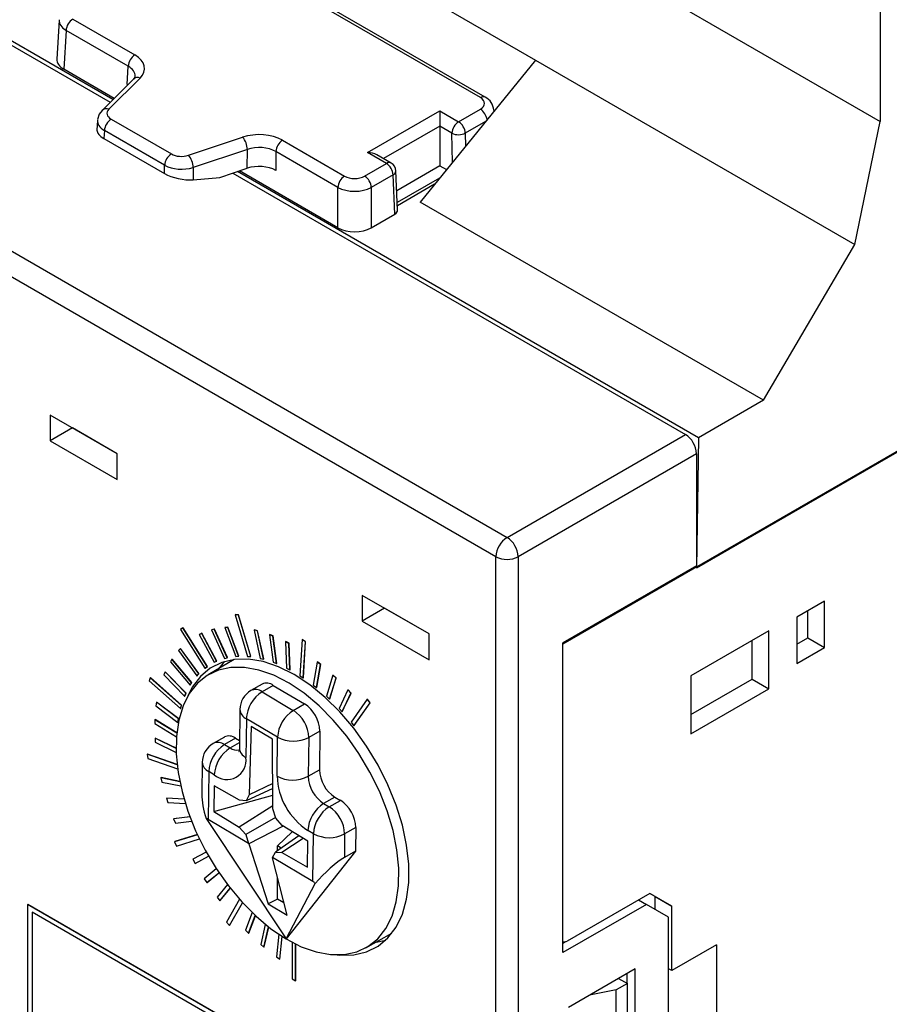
# Model space of a CAD drawing. Header units: millimetres. Extents: x 0 to 419, y 0 to 324.
# Tile 11 of 15: x 276 to 303, y 217 to 248. Entities that reach past the tile are written whole.
import ezdxf

# ---------------------------------------------------------------- set-up
doc = ezdxf.new("R2010")
doc.units = ezdxf.units.MM
doc.header["$LTSCALE"] = 1.5

msp = doc.modelspace()

# ---------------------------------------------------------------- linework, layer by layer
for p, q in [((271.488, 263.025), (303.166, 244.738)), ((280.809, 253.279), (292.224, 246.689)), ((278.819, 245.436), (265.718, 252.999)), ((265.869, 252.78), (278.735, 245.352)), ((303.166, 251.189), (303.166, 244.738)), ((290.48, 245.498), (281.857, 250.476)), ((290.63, 245.512), (282.007, 250.491)), ((260.212, 249.514), (291.325, 231.553)), ((290.971, 230.941), (259.858, 248.902)), ((277.116, 247.954), (277.041, 246.717)), ((277.547, 247.988), (279.516, 246.851)), ((277.335, 247.629), (277.26, 246.396)), ((279.304, 246.493), (277.335, 247.629)), ((326.433, 247.411), (293.093, 228.164)), ((292.224, 246.689), (288.567, 242.187)), ((292.224, 246.689), (302.356, 240.84)), ((278.857, 245.474), (277.26, 246.396)), ((279.273, 245.91), (279.304, 246.493)), ((279.47, 246.087), (278.478, 245.095)), ((279.682, 246.12), (278.69, 245.128)), ((289.789, 244.731), (290.48, 245.13)), ((290.912, 245.074), (290.911, 245.096)), ((278.762, 244.815), (280.674, 243.711)), ((286.897, 243.756), (289.188, 245.078)), ((289.188, 245.078), (289.789, 244.731)), ((289.188, 245.078), (289.188, 244.595)), ((278.33, 244.777), (278.314, 244.468)), ((289.188, 244.595), (287.403, 243.565)), ((289.188, 244.593), (289.197, 243.337)), ((289.577, 244.368), (289.188, 244.593)), ((290.644, 244.744), (290.001, 244.373)), ((302.356, 240.84), (303.166, 244.738)), ((278.55, 244.456), (278.536, 244.2)), ((278.536, 244.2), (280.46, 243.089)), ((280.462, 243.352), (278.55, 244.456)), ((281.216, 243.67), (282.935, 244.242)), ((289.59, 243.446), (289.577, 244.368)), ((290.001, 244.373), (290.007, 243.959)), ((283.085, 243.856), (281.366, 243.283)), ((283.081, 243.258), (283.085, 243.856)), ((284.202, 244.146), (286.17, 243.01)), ((283.99, 243.787), (283.986, 243.189)), ((285.958, 242.651), (283.99, 243.787)), ((287.498, 243.409), (286.897, 243.756)), ((287.648, 243.424), (287.197, 243.684)), ((297.335, 230.593), (319.809, 243.567)), ((280.46, 243.089), (280.462, 243.352)), ((281.366, 243.283), (281.364, 242.896)), ((282.209, 242.968), (283.081, 243.258)), ((286.806, 243.01), (287.498, 243.409)), ((289.197, 243.337), (287.826, 242.545)), ((289.197, 243.337), (289.404, 243.217)), ((281.364, 242.896), (282.209, 242.968)), ((282.625, 243.106), (296.982, 234.819)), ((297.397, 234.712), (282.771, 243.155)), ((285.958, 241.374), (282.836, 243.177)), ((287.71, 243.05), (287.018, 242.651)), ((287.766, 241.806), (287.71, 243.05)), ((287.853, 241.933), (287.798, 243.177)), ((289.179, 242.94), (287.843, 242.169)), ((285.958, 241.374), (285.958, 242.651)), ((287.018, 242.651), (287.018, 241.374)), ((289.024, 242.749), (287.847, 242.07)), ((299.456, 235.901), (288.567, 242.187)), ((287.018, 241.374), (287.766, 241.806)), ((299.456, 235.901), (302.356, 240.84)), ((299.456, 235.901), (297.397, 234.712)), ((276.829, 235.43), (276.829, 234.614)), ((278.95, 234.206), (276.829, 235.43)), ((277.536, 235.022), (276.829, 234.614)), ((278.95, 234.206), (277.536, 235.022)), ((277.536, 235.022), (277.536, 235.022)), ((291.325, 231.553), (296.982, 234.819)), ((276.829, 234.614), (278.95, 233.389)), ((297.397, 234.712), (297.335, 230.593)), ((278.95, 233.389), (278.95, 234.206)), ((297.335, 234.206), (291.678, 230.941)), ((297.335, 234.206), (297.335, 230.654)), ((290.971, 192.972), (290.971, 230.941)), ((291.678, 230.941), (291.678, 193.141)), ((297.335, 230.654), (293.093, 228.205)), ((288.85, 228.491), (286.729, 229.715)), ((286.729, 229.715), (286.729, 228.899)), ((301.401, 229.531), (300.517, 229.021)), ((301.401, 228.062), (301.401, 229.531)), ((287.436, 229.307), (286.729, 228.899)), ((288.85, 228.491), (287.436, 229.307)), ((287.436, 229.307), (287.436, 229.307)), ((300.871, 228.367), (300.871, 229.226)), ((282.703, 229.101), (282.71, 229.105)), ((282.801, 229.091), (282.703, 229.101)), ((282.703, 229.101), (283.095, 227.781)), ((282.808, 229.095), (282.71, 229.105)), ((282.801, 229.091), (282.808, 229.095)), ((283.193, 227.771), (282.801, 229.091)), ((283.2, 227.775), (282.808, 229.095)), ((286.729, 228.899), (288.85, 227.674)), ((300.517, 229.021), (300.517, 227.551)), ((281.038, 228.684), (280.968, 228.633)), ((280.968, 228.633), (281.739, 227.407)), ((281.038, 228.684), (281.045, 228.688)), ((281.809, 227.459), (281.038, 228.684)), ((281.816, 227.463), (281.045, 228.688)), ((282.034, 228.64), (281.947, 228.619)), ((281.947, 228.619), (281.955, 228.623)), ((281.947, 228.619), (282.359, 227.717)), ((282.041, 228.644), (281.955, 228.623)), ((282.034, 228.64), (282.041, 228.644)), ((282.446, 227.739), (282.034, 228.64)), ((282.453, 227.743), (282.041, 228.644)), ((282.464, 228.698), (282.372, 228.692)), ((282.372, 228.692), (282.379, 228.696)), ((282.372, 228.692), (282.715, 227.78)), ((282.471, 228.702), (282.379, 228.696)), ((282.464, 228.698), (282.471, 228.702)), ((282.808, 227.786), (282.464, 228.698)), ((282.815, 227.79), (282.471, 228.702)), ((283.3, 228.616), (283.307, 228.62)), ((283.3, 228.616), (283.494, 227.718)), ((283.402, 228.59), (283.3, 228.616)), ((283.409, 228.594), (283.307, 228.62)), ((283.402, 228.59), (283.409, 228.594)), ((283.596, 227.693), (283.402, 228.59)), ((283.604, 227.697), (283.409, 228.594)), ((299.633, 228.593), (297.158, 227.164)), ((299.633, 226.755), (299.633, 228.593)), ((281.636, 228.508), (281.558, 228.471)), ((281.558, 228.471), (281.565, 228.475)), ((281.558, 228.471), (282.032, 227.592)), ((281.643, 228.512), (281.565, 228.475)), ((281.636, 228.508), (281.643, 228.512)), ((282.111, 227.629), (281.636, 228.508)), ((282.118, 227.633), (281.643, 228.512)), ((283.793, 228.466), (283.8, 228.47)), ((283.793, 228.466), (283.908, 227.594)), ((283.897, 228.426), (283.793, 228.466)), ((283.904, 228.43), (283.8, 228.47)), ((283.897, 228.426), (283.904, 228.43)), ((284.012, 227.554), (283.897, 228.426)), ((284.019, 227.558), (283.904, 228.43)), ((284.295, 228.245), (284.302, 228.249)), ((284.295, 228.245), (284.33, 227.41)), ((284.401, 228.19), (284.295, 228.245)), ((284.408, 228.194), (284.302, 228.249)), ((284.822, 228.31), (284.755, 227.167)), ((284.822, 228.31), (284.829, 228.314)), ((284.928, 228.241), (284.822, 228.31)), ((284.935, 228.245), (284.829, 228.314)), ((284.861, 227.098), (284.928, 228.241)), ((284.868, 227.102), (284.935, 228.245)), ((284.928, 228.241), (284.935, 228.245)), ((288.85, 227.674), (288.85, 228.491)), ((299.104, 227.061), (299.104, 228.287)), ((300.517, 228.163), (300.871, 228.367)), ((300.871, 228.367), (301.401, 228.062)), ((280.961, 228.03), (280.901, 227.964)), ((280.901, 227.964), (281.482, 227.164)), ((280.961, 228.03), (280.968, 228.034)), ((281.542, 227.23), (280.961, 228.03)), ((281.55, 227.234), (280.968, 228.034)), ((284.401, 228.19), (284.408, 228.194)), ((284.436, 227.354), (284.401, 228.19)), ((284.443, 227.358), (284.408, 228.194)), ((293.093, 218.386), (293.093, 228.205)), ((300.517, 227.551), (301.401, 228.062)), ((280.692, 227.69), (280.642, 227.611)), ((280.642, 227.611), (281.266, 226.866)), ((280.692, 227.69), (280.699, 227.695)), ((281.316, 226.946), (280.692, 227.69)), ((281.323, 226.95), (280.699, 227.695)), ((282.663, 227.682), (281.845, 227.198)), ((282.032, 227.592), (282.111, 227.629)), ((282.111, 227.629), (282.118, 227.633)), ((282.359, 227.717), (282.446, 227.739)), ((282.446, 227.739), (282.453, 227.743)), ((282.715, 227.78), (282.808, 227.786)), ((282.808, 227.786), (282.815, 227.79)), ((283.095, 227.781), (283.193, 227.771)), ((283.193, 227.771), (283.2, 227.775)), ((283.494, 227.718), (283.596, 227.693)), ((283.596, 227.693), (283.604, 227.697)), ((281.739, 227.407), (281.809, 227.459)), ((281.739, 227.407), (281.746, 227.411)), ((281.746, 227.411), (281.816, 227.463)), ((281.809, 227.459), (281.816, 227.463)), ((283.908, 227.594), (284.012, 227.554)), ((284.012, 227.554), (284.019, 227.558)), ((284.33, 227.41), (284.436, 227.354)), ((284.436, 227.354), (284.443, 227.358)), ((285.304, 227.6), (285.177, 226.87)), ((285.282, 226.788), (285.408, 227.518)), ((285.289, 226.792), (285.415, 227.522)), ((285.304, 227.6), (285.311, 227.605)), ((285.408, 227.518), (285.304, 227.6)), ((285.415, 227.522), (285.311, 227.605)), ((285.408, 227.518), (285.415, 227.522)), ((280.002, 227.104), (279.975, 227.002)), ((279.975, 227.002), (280.965, 226.123)), ((280.002, 227.104), (280.009, 227.108)), ((280.993, 226.226), (280.002, 227.104)), ((281, 226.23), (280.009, 227.108)), ((280.474, 227.289), (280.435, 227.198)), ((280.435, 227.198), (281.093, 226.518)), ((280.474, 227.289), (280.481, 227.293)), ((281.132, 226.609), (280.474, 227.289)), ((281.139, 226.613), (280.481, 227.293)), ((281.482, 227.164), (281.542, 227.23)), ((281.482, 227.164), (281.489, 227.168)), ((281.489, 227.168), (281.55, 227.234)), ((281.542, 227.23), (281.55, 227.234)), ((284.755, 227.167), (284.861, 227.098)), ((284.861, 227.098), (284.868, 227.102)), ((285.797, 227.185), (285.592, 226.522)), ((285.693, 226.428), (285.898, 227.091)), ((285.7, 226.432), (285.906, 227.095)), ((285.797, 227.185), (285.804, 227.189)), ((285.898, 227.091), (285.797, 227.185)), ((285.906, 227.095), (285.804, 227.189)), ((285.898, 227.091), (285.906, 227.095)), ((297.158, 227.164), (297.158, 225.327)), ((297.158, 225.938), (299.104, 227.061)), ((299.104, 227.061), (299.633, 226.755)), ((281.266, 226.866), (281.316, 226.946)), ((281.266, 226.866), (281.273, 226.87)), ((281.273, 226.87), (281.323, 226.95)), ((281.316, 226.946), (281.323, 226.95)), ((283.551, 226.899), (283.198, 226.695)), ((283.908, 226.86), (283.554, 226.656)), ((283.908, 226.86), (284.898, 226.273)), ((285.177, 226.87), (285.282, 226.788)), ((285.282, 226.788), (285.289, 226.792)), ((286.274, 226.715), (285.993, 226.128)), ((286.274, 226.715), (286.281, 226.719)), ((286.371, 226.61), (286.274, 226.715)), ((286.378, 226.614), (286.281, 226.719)), ((297.158, 225.327), (299.633, 226.755)), ((281.093, 226.518), (281.132, 226.609)), ((281.093, 226.518), (281.1, 226.522)), ((281.1, 226.522), (281.139, 226.613)), ((281.132, 226.609), (281.139, 226.613)), ((283.554, 226.656), (284.544, 226.069)), ((285.592, 226.522), (285.693, 226.428)), ((285.693, 226.428), (285.7, 226.432)), ((286.09, 226.023), (286.371, 226.61)), ((286.097, 226.028), (286.378, 226.614)), ((286.371, 226.61), (286.378, 226.614)), ((286.888, 226.423), (286.375, 225.693)), ((286.888, 226.423), (286.895, 226.427)), ((286.98, 226.308), (286.888, 226.423)), ((286.987, 226.312), (286.895, 226.427)), ((280.201, 226.324), (280.185, 226.212)), ((280.185, 226.212), (280.885, 225.688)), ((280.201, 226.324), (280.208, 226.328)), ((280.9, 225.8), (280.201, 226.324)), ((280.908, 225.804), (280.208, 226.328)), ((280.965, 226.123), (280.993, 226.226)), ((280.965, 226.123), (280.972, 226.128)), ((280.972, 226.128), (281, 226.23)), ((280.993, 226.226), (281, 226.23)), ((282.848, 226.097), (282.833, 224.865)), ((284.544, 226.069), (284.898, 226.273)), ((285.993, 226.128), (286.09, 226.023)), ((286.467, 225.579), (286.98, 226.308)), ((286.474, 225.583), (286.987, 226.312)), ((286.98, 226.308), (286.987, 226.312)), ((280.149, 225.772), (280.146, 225.652)), ((280.149, 225.772), (280.157, 225.776)), ((280.845, 225.345), (280.149, 225.772)), ((280.845, 225.353), (280.157, 225.776)), ((280.885, 225.688), (280.9, 225.8)), ((280.892, 225.692), (280.908, 225.804)), ((280.9, 225.8), (280.908, 225.804)), ((283.053, 225.803), (283.038, 224.571)), ((284.043, 225.216), (283.053, 225.803)), ((286.09, 226.023), (286.097, 226.028)), ((280.146, 225.652), (280.835, 225.228)), ((280.885, 225.688), (280.892, 225.692)), ((283.206, 225.557), (283.148, 223.385)), ((283.885, 225.154), (283.206, 225.557)), ((286.375, 225.693), (286.467, 225.579)), ((286.467, 225.579), (286.474, 225.583)), ((280.156, 225.184), (280.163, 225.188)), ((280.156, 225.184), (280.165, 225.057)), ((280.825, 224.862), (280.156, 225.184)), ((280.824, 224.869), (280.163, 225.188)), ((282.357, 225.223), (282.003, 225.019)), ((282.714, 225.185), (282.36, 224.981)), ((282.714, 225.185), (282.836, 225.112)), ((283.893, 222.943), (283.885, 225.154)), ((284.028, 223.985), (284.043, 225.216)), ((285.032, 225.208), (285.018, 223.977)), ((285.386, 225.412), (285.032, 225.208)), ((285.386, 225.412), (285.372, 224.181)), ((280.165, 225.057), (280.828, 224.737)), ((282.36, 224.981), (282.537, 224.876)), ((282.537, 224.876), (282.835, 225.048)), ((279.908, 224.676), (279.915, 224.68)), ((279.908, 224.676), (279.929, 224.544)), ((280.857, 224.346), (279.908, 224.676)), ((280.856, 224.353), (279.915, 224.68)), ((279.929, 224.544), (280.873, 224.216)), ((281.653, 224.421), (281.642, 223.411)), ((285.018, 223.977), (285.372, 224.181)), ((280.341, 223.931), (280.348, 223.935)), ((280.341, 223.931), (280.373, 223.795)), ((280.942, 223.807), (280.341, 223.931)), ((280.94, 223.813), (280.348, 223.935)), ((281.858, 224.127), (281.841, 222.611)), ((282.035, 224.023), (281.858, 224.127)), ((280.373, 223.795), (280.97, 223.672)), ((282.031, 223.678), (282.022, 222.856)), ((282.839, 223.216), (282.031, 223.678)), ((283.891, 223.593), (283.048, 223.204)), ((283.89, 223.744), (283.148, 223.385)), ((280.517, 223.281), (280.525, 223.285)), ((280.517, 223.281), (280.561, 223.144)), ((281.078, 223.251), (280.517, 223.281)), ((281.077, 223.255), (280.525, 223.285)), ((282.022, 222.856), (283.892, 223.377)), ((283.148, 223.385), (283.048, 223.204)), ((285.86, 223.32), (285.506, 223.116)), ((285.86, 223.32), (286.037, 223.215)), ((280.561, 223.144), (281.119, 223.114)), ((283.893, 223.038), (282.829, 222.361)), ((283.048, 223.204), (282.839, 223.216)), ((283.987, 222.647), (283.893, 222.943)), ((285.506, 223.116), (285.683, 223.011)), ((285.683, 223.011), (286.037, 223.215)), ((281.266, 222.688), (280.747, 222.628)), ((280.747, 222.628), (280.754, 222.632)), ((280.747, 222.628), (280.801, 222.492)), ((281.264, 222.691), (280.754, 222.632)), ((281.775, 222.636), (284.312, 218.822)), ((282.022, 222.856), (282.829, 222.361)), ((283.98, 222.67), (283.035, 222.127)), ((284.193, 222.413), (283.987, 222.647)), ((280.801, 222.492), (281.318, 222.551)), ((283.123, 221.85), (281.841, 222.611)), ((282.829, 222.361), (283.035, 222.127)), ((284.221, 222.396), (283.134, 221.833)), ((285.001, 221.918), (284.193, 222.413)), ((286.525, 222.354), (286.171, 222.15)), ((286.525, 222.354), (286.516, 221.599)), ((281.5, 222.126), (280.774, 221.902)), ((281.5, 222.128), (280.781, 221.906)), ((280.838, 221.767), (281.564, 221.991)), ((283.035, 222.127), (283.123, 221.85)), ((284.716, 222.093), (283.975, 221.57)), ((284.509, 222.22), (284.039, 221.768)), ((284.851, 222.01), (284.184, 221.558)), ((285.182, 222.158), (285.005, 222.262)), ((285.164, 220.641), (285.182, 222.158)), ((286.171, 222.15), (286.163, 221.401)), ((280.774, 221.902), (280.781, 221.906)), ((280.774, 221.902), (280.838, 221.767)), ((283.134, 221.833), (283.123, 221.85)), ((283.134, 221.833), (283.744, 219.929)), ((284.04, 221.616), (284.039, 221.768)), ((284.157, 221.698), (284.039, 221.768)), ((284.991, 221.095), (285.001, 221.918)), ((281.779, 221.575), (281.352, 221.345)), ((281.779, 221.576), (281.359, 221.349)), ((281.426, 221.214), (281.853, 221.445)), ((283.881, 221.401), (283.879, 221.392)), ((284.344, 219.574), (283.879, 221.392)), ((283.881, 221.401), (283.975, 221.57)), ((285.164, 220.641), (283.881, 221.401)), ((283.975, 221.57), (284.184, 221.558)), ((284.184, 221.558), (284.991, 221.095)), ((286.516, 221.599), (284.312, 218.822)), ((286.516, 221.599), (286.163, 221.401)), ((281.352, 221.345), (281.359, 221.349)), ((281.352, 221.345), (281.426, 221.214)), ((282.098, 221.045), (281.72, 220.731)), ((281.802, 220.606), (282.18, 220.92)), ((281.809, 220.61), (282.181, 220.919)), ((284.045, 220.083), (284.043, 220.75)), ((281.72, 220.731), (281.802, 220.606)), ((281.802, 220.606), (281.809, 220.61)), ((282.451, 220.542), (282.125, 220.147)), ((284.312, 218.822), (285.24, 220.582)), ((282.125, 220.147), (282.215, 220.03)), ((282.215, 220.03), (282.541, 220.426)), ((282.222, 220.034), (282.543, 220.423)), ((295.85, 220.264), (293.234, 218.754)), ((296.557, 219.856), (295.85, 220.264)), ((296.028, 220.161), (295.85, 220.264)), ((296.028, 219.753), (296.028, 220.161)), ((296.028, 220.161), (296.557, 219.856)), ((276.115, 219.912), (276.122, 219.916)), ((288.843, 212.564), (276.115, 219.912)), ((276.115, 219.912), (276.115, 213.38)), ((288.85, 212.568), (276.122, 219.916)), ((282.215, 220.03), (282.222, 220.034)), ((282.832, 220.077), (282.422, 219.353)), ((282.517, 219.244), (282.929, 219.97)), ((282.524, 219.248), (282.931, 219.967)), ((284.045, 220.083), (283.744, 219.929)), ((283.744, 219.929), (284.344, 219.574)), ((284.244, 219.965), (284.045, 220.083)), ((295.744, 219.917), (293.093, 218.386)), ((295.497, 220.06), (295.744, 219.917)), ((296.451, 219.509), (295.744, 219.917)), ((296.557, 217.814), (296.557, 219.856)), ((288.701, 212.483), (276.256, 219.667)), ((276.256, 219.667), (276.256, 213.461)), ((276.263, 219.663), (276.263, 213.465)), ((283.236, 219.655), (283.026, 219.099)), ((283.126, 219), (283.337, 219.559)), ((283.133, 219.004), (283.341, 219.555)), ((296.451, 213.385), (296.451, 219.509)), ((282.422, 219.353), (282.517, 219.244)), ((282.517, 219.244), (282.524, 219.248)), ((283.655, 219.283), (283.51, 218.648)), ((283.613, 218.561), (283.759, 219.2)), ((283.62, 218.565), (283.764, 219.196)), ((283.026, 219.099), (283.126, 219)), ((283.126, 219), (283.133, 219.004)), ((284.082, 218.967), (284.007, 218.254)), ((284.112, 218.179), (284.188, 218.898)), ((284.119, 218.183), (284.195, 218.894)), ((286.844, 218.538), (287.673, 219.004)), ((283.51, 218.648), (283.613, 218.561)), ((283.613, 218.561), (283.62, 218.565)), ((284.512, 218.71), (284.512, 217.555)), ((284.618, 217.494), (284.618, 218.656)), ((284.625, 217.498), (284.625, 218.652)), ((287.172, 218.722), (287.476, 218.785)), ((293.182, 218.731), (293.093, 218.679)), ((297.972, 218.631), (296.557, 217.814)), ((297.972, 218.631), (297.972, 216.181)), ((284.007, 218.254), (284.112, 218.179)), ((284.112, 218.179), (284.119, 218.183)), ((295.391, 217.876), (293.269, 216.651)), ((295.137, 217.41), (295.137, 217.729)), ((295.391, 213.793), (295.391, 217.876)), ((296.557, 217.814), (296.451, 217.876)), ((284.512, 217.555), (284.618, 217.494)), ((284.618, 217.494), (284.625, 217.498)), ((295.143, 217.406), (294.79, 217.202)), ((294.86, 217.569), (295.143, 217.406)), ((295.143, 214.14), (295.143, 217.406)), ((294.79, 217.202), (293.941, 217.039)), ((294.79, 213.936), (294.79, 217.202))]:
    msp.add_line(p, q)
at = {"flags": 128}
for points in [[(279.52, 246.173), (279.515, 246.147), (279.47, 246.087)], [(278.478, 245.095), (278.386, 244.973), (278.333, 244.801)], [(285.94, 218.312), (286.023, 218.305), (286.464, 218.314), (286.87, 218.41), (287.233, 218.593), (287.547, 218.857), (287.805, 219.198), (288.003, 219.61), (288.137, 220.085), (288.205, 220.615), (288.205, 221.189), (288.137, 221.797), (288.003, 222.427), (287.805, 223.067), (287.547, 223.707), (287.233, 224.333), (286.87, 224.935), (286.464, 225.5), (286.023, 226.019), (285.554, 226.481), (285.068, 226.879), (284.572, 227.204), (284.076, 227.451), (283.589, 227.616), (283.121, 227.694), (282.68, 227.685), (282.274, 227.588), (281.91, 227.406), (281.597, 227.142), (281.339, 226.8), (281.197, 226.528)], [(282.375, 227.621), (282.304, 227.55), (282.168, 227.389)], [(284.312, 218.822), (284.794, 218.574), (285.268, 218.407), (285.725, 218.323), (286.156, 218.323), (286.554, 218.409), (286.911, 218.578), (287.221, 218.826), (287.477, 219.151), (287.675, 219.544), (287.811, 220), (287.883, 220.509), (287.89, 221.063), (287.831, 221.65), (287.707, 222.26), (287.52, 222.882), (287.275, 223.503), (286.976, 224.113), (286.627, 224.7), (286.237, 225.253), (285.812, 225.761), (285.359, 226.216), (284.888, 226.609), (284.407, 226.932), (283.925, 227.179), (283.451, 227.347), (282.995, 227.431), (282.563, 227.43), (282.165, 227.345), (281.808, 227.176), (281.499, 226.927), (281.243, 226.603), (281.044, 226.209), (280.908, 225.753), (280.836, 225.244), (280.83, 224.691), (280.889, 224.103), (281.013, 223.493), (281.199, 222.872), (281.444, 222.25), (281.744, 221.64), (282.092, 221.054), (282.483, 220.501), (282.908, 219.992), (283.36, 219.537), (283.832, 219.145), (284.312, 218.822)], [(282.833, 224.865), (282.83, 224.809), (282.82, 224.767), (282.821, 224.768)]]:
    msp.add_lwpolyline(points, dxfattribs=at)
for centre, radius, start, end in [((277.797, 247.598), 0.463, 122.6951, 176.1501), ((279.766, 246.462), 0.463, 122.6951, 176.1501), ((279.603, 245.93), 0.206, 67.3693, 130.2205), ((290.568, 245.378), 0.148, 65.1592, 126.1692), ((290.429, 245.085), 0.472, 2.2339, 64.7887), ((278.61, 244.942), 0.202, 66.7318, 130.8901), ((290.226, 244.737), 0.468, 7.7678, 57.1199), ((279.012, 244.425), 0.463, 122.6951, 176.1501), ((290.038, 244.342), 0.462, 122.6523, 176.7703), ((289.538, 244.341), 0.463, 3.8499, 57.3049), ((282.462, 243.837), 0.624, 1.8018, 40.6163), ((289.784, 244.805), 0.484, 244.5808, 296.589), ((284.452, 243.756), 0.463, 122.6951, 176.1501), ((280.924, 243.321), 0.463, 122.6951, 176.1501), ((280.743, 243.264), 0.624, 1.8018, 40.6163), ((287.585, 243.294), 0.144, 64.1284, 127.1821), ((287.248, 243.019), 0.463, 3.8499, 57.3049), ((287.498, 243.164), 0.3, 2.5745, 60.0027), ((286.421, 242.62), 0.463, 122.6951, 176.1501), ((286.556, 242.62), 0.463, 3.8499, 57.3049), ((287.653, 243.183), 0.145, 293.1337, 357.7474), ((296.568, 234.171), 0.768, 2.6055, 57.3945), ((291.739, 230.906), 0.768, 122.6055, 177.3945), ((290.911, 230.906), 0.768, 2.6055, 57.3945), ((291.325, 231.623), 0.769, 242.6097, 297.3903), ((283.548, 226.088), 0.7, 119.9973, 179.3321), ((283.345, 226.388), 0.34, 51.9888, 115.6781), ((283.697, 226.581), 0.35, 52.9665, 114.7004), ((284.139, 225.738), 1.088, 122.5086, 176.6039), ((283.199, 226.123), 0.352, 184.2897, 245.4968), ((285.129, 225.151), 1.088, 122.5086, 176.6039), ((283.958, 225.168), 1.076, 2.1598, 56.9555), ((284.311, 225.372), 1.076, 2.1598, 56.9555), ((282.503, 224.906), 0.35, 52.9665, 114.7004), ((284.545, 226.154), 1.064, 241.8256, 297.2927), ((282.353, 224.413), 0.7, 119.9973, 179.3321), ((282.945, 224.063), 1.088, 122.5086, 176.6039), ((282.151, 224.713), 0.34, 51.9888, 115.6781), ((283.122, 223.958), 1.088, 122.5086, 176.6039), ((282.758, 225.191), 0.385, 234.8473, 281.5298), ((283.184, 224.892), 0.352, 184.2897, 245.4968), ((282.433, 224.488), 0.612, 229.4837, 7.8736), ((282.004, 224.448), 0.352, 184.2897, 245.4968), ((286.446, 224.222), 1.076, 182.1598, 236.9555), ((286.178, 224.066), 2.151, 182.1598, 236.9555), ((284.53, 224.922), 1.064, 241.8256, 297.2927), ((286.093, 224.018), 1.076, 182.1598, 236.9555), ((286.091, 222.198), 1.088, 122.5086, 176.6039), ((286.268, 222.093), 1.088, 122.5086, 176.6039), ((285.097, 222.11), 1.076, 2.1598, 56.9555), ((285.45, 222.314), 1.076, 2.1598, 56.9555), ((285.684, 223.095), 1.064, 241.8256, 297.2927), ((293.145, 218.88), 0.155, 250.309, 305.2037)]:
    msp.add_arc(centre, radius, start, end)
for centre, major_axis, ratio, start_param, end_param in [((277.866, 247.927), (0.75, -0.018), 0.576922, 3.094275, 3.940312), ((277.792, 246.702), (0.751, 0), 0.576585, 3.106734, 3.926382), ((278.772, 246.423), (1.051, 0), 0.576748, 5.759804, 7.067866), ((278.772, 246.178), (0.751, 0.016), 0.578004, 6.236823, 7.055325), ((290.161, 245.314), (0.451, 0), 0.576585, 5.498396, 7.067974), ((279.08, 244.998), (0.45, 0), 0.576748, 2.618211, 3.926273), ((290.161, 245.069), (0.75, 0.018), 0.576922, 6.250442, 6.314873), ((279.08, 244.753), (0.75, -0.016), 0.575132, 3.092189, 3.93871), ((289.4, 244.711), (0.144, 0.263), 0.59229, 2.316138, 2.324864), ((279.058, 244.343), (0.742, -0.143), 0.412599, 3.198334, 4.013829), ((283.459, 243.717), (1.05, 0), 0.577828, 0.785615, 2.093677), ((283.459, 243.472), (0.75, 0.002), 0.592494, 0.783688, 2.09175), ((280.992, 243.895), (0.45, 0), 0.577828, 3.927207, 5.23527), ((286.897, 243.511), (0.424, 0), 0.577382, 0.785479, 1.570796), ((280.992, 243.65), (0.75, -0.002), 0.563153, 3.928956, 5.237018), ((283.455, 242.883), (0.75, 0), 0.577828, 0.785615, 2.093677), ((280.989, 243.228), (0.747, -0.143), 0.4076, 4.006215, 5.314277), ((286.488, 243.194), (0.45, 0), 0.577991, 3.9276, 5.497178), ((286.488, 242.949), (0.75, 0), 0.561318, 3.9276, 5.497178), ((287.553, 241.928), (0.3, 0), 0.576936, 5.498548, 6.309349), ((286.488, 241.681), (0.75, 0), 0.577991, 3.9276, 5.497178), ((282.334, 222.734), (-0.449, 1.24), 0.425108, 0.848006, 1.496348), ((282.313, 220.975), (-0.582, 1.657), 0.21756, 6.029493, 6.173323), ((285.657, 220.764), (0.696, 0.683), 0.184777, 0.59529, 2.022256), ((285.636, 219.005), (-0.582, 1.657), 0.21756, 5.885662, 6.029493)]:
    msp.add_ellipse(centre, major_axis=major_axis, ratio=ratio, start_param=start_param, end_param=end_param)

doc.saveas('drawing.dxf')
